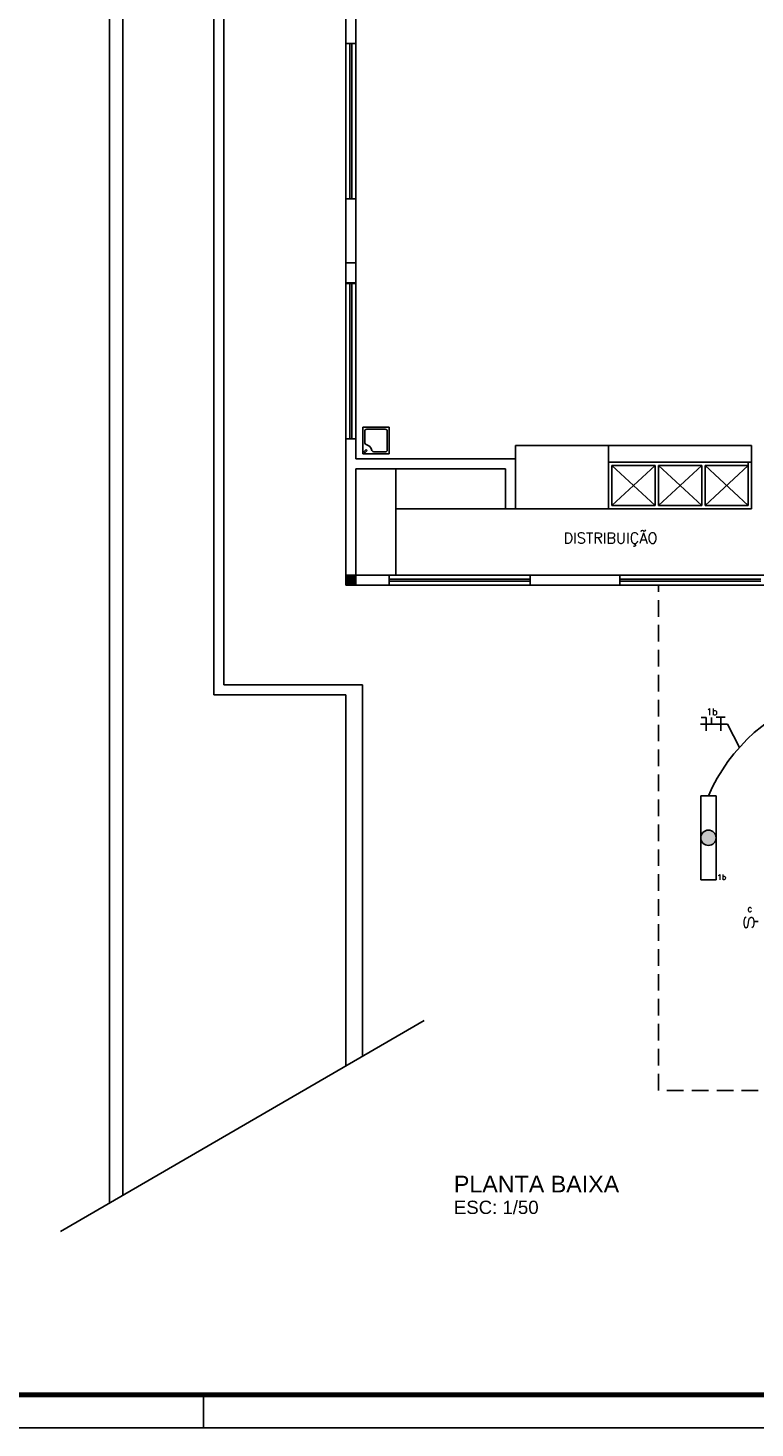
# Model space of a CAD drawing. Extents: x -118.2 to -44.5, y -40.2 to 1.8.
# Tile 2 of 56: x -101.1 to -90.1, y -40.2 to -19.1. Entities that reach past the tile are written whole.
import ezdxf
from ezdxf.enums import TextEntityAlignment as Align

# ---------------------------------------------------------------- set-up
doc = ezdxf.new("R2010")
doc.units = 0
doc.header["$MEASUREMENT"] = 0
doc.linetypes.add('HIDDEN', pattern=[0.375, 0.25, -0.125])
for name, color, linetype in [('CIRCUITOS', 2, 'Continuous'), ('ILUMINACAO', 1, 'Continuous'), ('INTERRUPTORES', 1, 'Continuous'), ('LINHA', 40, 'Continuous'), ('PAREDES', 8, 'Continuous'), ('PRANCHA', 8, 'Continuous'), ('TEXTO', 4, 'Continuous'), ('TUB_ELETRICA', 5, 'Continuous')]:
    doc.layers.add(name, color=color, linetype=linetype)
doc.styles.add('50-30', font='romans.shx', dxfattribs={"height": 0.16})
doc.styles.add('ARIAL', font='arial.ttf')
doc.styles.add('ROMANS', font='romans')

# ---------------------------------------------------------------- blocks, each defined once
blk = doc.blocks.new('1-50 A0 FGR')
at = {"layer": 'PRANCHA'}
for p, q in [((3638.721, 17.449), (3638.721, 17.949)), ((3632.52, 17.449), (3692.67, 17.449))]:
    blk.add_line(p, q, dxfattribs=at)
at = {"layer": 'PRANCHA', "const_width": 0.075}
blk.add_lwpolyline([(3633.77, 58.949), (3633.77, 17.949), (3692.17, 17.949), (3692.17, 58.949), (3633.77, 58.949)], dxfattribs=at)
blk = doc.blocks.new('ENTORNO')
at = {"layer": 'PAREDES'}
blk.add_hatch(color=256, dxfattribs=at).paths.add_polyline_path([(93.509, -23.259), (93.359, -23.259), (93.359, -23.409), (93.509, -23.409)])
for p, q in [((90.009, -32.586), (90.009, 3.927)), ((89.809, -32.702), (89.809, 3.781)), ((91.528, -24.909), (91.528, 2.641)), ((91.378, -25.059), (91.378, 2.491)), ((93.359, -15.259), (93.359, -12.499)), ((93.509, -15.259), (93.509, -12.499)), ((93.359, -15.259), (93.359, -17.599)), ((93.359, -15.259), (93.509, -15.259)), ((93.419, -15.259), (93.419, -17.599)), ((93.449, -15.259), (93.449, -17.599)), ((93.509, -15.259), (93.509, -17.599)), ((93.359, -18.869), (93.359, -17.599)), ((93.359, -17.599), (93.509, -17.599)), ((93.509, -18.869), (93.509, -17.599)), ((93.359, -18.559), (93.509, -18.559)), ((93.359, -18.859), (93.509, -18.859)), ((93.359, -18.869), (93.359, -21.209)), ((93.359, -18.869), (93.509, -18.869)), ((93.419, -18.869), (93.419, -21.209)), ((93.449, -18.869), (93.449, -21.209)), ((93.509, -18.869), (93.509, -21.209)), ((93.613, -21.034), (94.013, -21.034)), ((93.613, -21.034), (93.613, -21.434)), ((94.013, -21.034), (94.013, -21.434)), ((93.359, -23.409), (93.359, -21.209)), ((93.359, -21.209), (93.509, -21.209)), ((93.509, -21.509), (93.509, -21.209)), ((93.643, -21.094), (93.643, -21.265)), ((93.673, -21.064), (93.953, -21.064)), ((93.983, -21.094), (93.983, -21.374)), ((93.613, -21.434), (94.013, -21.434)), ((93.63, -21.403), (93.665, -21.367)), ((93.63, -21.403), (93.644, -21.417)), ((93.644, -21.417), (93.679, -21.381)), ((93.665, -21.367), (93.679, -21.381)), ((93.782, -21.404), (93.953, -21.404)), ((95.909, -21.309), (99.459, -21.309)), ((95.909, -21.509), (95.909, -21.309)), ((97.309, -22.259), (97.309, -21.309)), ((99.459, -22.259), (99.459, -21.309)), ((93.509, -21.509), (95.909, -21.509)), ((93.509, -23.409), (93.509, -21.659)), ((93.509, -21.659), (95.759, -21.659)), ((94.109, -23.259), (94.109, -21.659)), ((95.759, -22.259), (95.759, -21.659)), ((95.909, -22.259), (95.909, -21.509)), ((97.309, -21.559), (99.459, -21.559)), ((98.009, -21.609), (97.359, -22.209)), ((97.359, -21.609), (98.009, -22.209)), ((97.359, -21.609), (98.009, -21.609)), ((97.359, -22.209), (97.359, -21.609)), ((98.009, -22.209), (98.009, -21.609)), ((98.709, -21.609), (98.059, -22.209)), ((98.059, -21.609), (98.709, -22.209)), ((98.059, -22.209), (98.059, -21.609)), ((98.059, -21.609), (98.709, -21.609)), ((98.709, -22.209), (98.709, -21.609)), ((98.759, -21.609), (99.409, -22.209)), ((98.759, -22.209), (99.409, -21.609)), ((98.759, -22.209), (98.759, -21.609)), ((98.759, -21.609), (99.409, -21.609)), ((99.409, -22.209), (99.409, -21.559)), ((94.109, -22.259), (99.459, -22.259)), ((95.759, -22.259), (95.909, -22.259)), ((97.359, -22.209), (98.009, -22.209)), ((98.059, -22.209), (98.709, -22.209)), ((98.759, -22.209), (99.409, -22.209)), ((93.359, -23.259), (94.009, -23.259)), ((94.009, -23.409), (94.009, -23.259)), ((94.009, -23.259), (96.129, -23.259)), ((94.009, -23.319), (96.129, -23.319)), ((94.009, -23.349), (96.129, -23.349)), ((96.129, -23.409), (96.129, -23.259)), ((96.129, -23.259), (97.479, -23.259)), ((99.599, -23.259), (97.479, -23.259)), ((97.479, -23.409), (97.479, -23.259)), ((99.599, -23.319), (97.479, -23.319)), ((99.599, -23.349), (97.479, -23.349)), ((93.359, -23.409), (94.009, -23.409)), ((94.009, -23.409), (96.129, -23.409)), ((96.129, -23.409), (97.479, -23.409)), ((99.599, -23.409), (97.479, -23.409)), ((91.528, -24.909), (93.609, -24.909)), ((93.609, -24.909), (93.609, -30.495)), ((91.378, -25.059), (93.359, -25.059)), ((93.359, -25.059), (93.359, -30.64)), ((89.072, -33.13), (94.536, -29.957))]:
    blk.add_line(p, q, dxfattribs=at)
for centre, radius, start, end in [((93.673, -21.094), 0.03, 90, 180), ((93.673, -21.265), 0.03, 180, 257.8127), ((93.953, -21.094), 0.03, 0, 90), ((93.643, -21.404), 0.112, 12.1873, 77.8127), ((93.782, -21.374), 0.03, 192.1873, 270), ((93.953, -21.374), 0.03, 270, 0)]:
    blk.add_arc(centre, radius, start, end, dxfattribs=at)
at = {"layer": 'PAREDES', "style": '50-30'}
blk.add_text('DISTRIBUIÇÃO', height=0.16, dxfattribs=at).set_placement((96.632, -22.779))
blk = doc.blocks.new('LF4X408')
for p, q in [((-630, 115), (630, 115)), ((-630, -115), (-630, 115)), ((630, 115), (630, -115)), ((630, -115), (-630, -115))]:
    blk.add_line(p, q)
blk.add_circle((0, 0), 115)
at = {"style": 'ROMANS', "flags": 8}
for tag, p in [('009', (591, 199)), ('001', (-624, -200))]:
    blk.add_attdef(tag, text='', height=80, dxfattribs=at).set_placement(p, align=Align.MIDDLE_CENTER)
blk.add_attdef('020', text='', height=80, dxfattribs=at).set_placement((566, -164), align=Align.TOP_LEFT)
blk = doc.blocks.new('IRANT09')
at = {"linetype": 'Continuous'}
blk.add_line((0, 0.87), (0, 0), dxfattribs=at)
at = {"linetype": 'Continuous', "style": 'ROMANS', "width": 1.5}
blk.add_text('s', height=3, dxfattribs=at).set_placement((-1.81, 0.88))
at = {"linetype": 'Continuous', "style": 'ROMANS', "flags": 8}
blk.add_attdef('009', text='', height=1.6, dxfattribs=at).set_placement((2.7, 1.34), align=Align.MIDDLE_CENTER)

msp = doc.modelspace()

# ---------------------------------------------------------------- hatches: boundary and pattern name
at = {"layer": 'ILUMINACAO'}
h = msp.add_hatch(color=256, dxfattribs=at)
edge = h.paths.add_edge_path()
edge.add_line((-90.72, -30.696), (-90.72, -31.956))
edge = h.paths.add_edge_path()
edge.add_line((-90.72, -31.956), (-90.95, -31.956))
edge = h.paths.add_edge_path()
edge.add_line((-90.95, -31.956), (-90.95, -30.696))
edge = h.paths.add_edge_path()
edge.add_line((-90.95, -30.696), (-90.72, -30.696))
edge = h.paths.add_edge_path()
edge.add_arc((-90.835, -31.326), 0.115, 0, 360)
h.paths.add_polyline_path([(-90.711, -31.977), (-90.56, -31.977), (-90.56, -31.857), (-90.711, -31.857)], flags=9)

# ---------------------------------------------------------------- linework, layer by layer
at = {"layer": 'CIRCUITOS'}
for p, q in [((-90.869, -29.516), (-90.946, -29.516)), ((-90.869, -29.516), (-90.869, -29.719)), ((-90.79, -29.516), (-90.79, -29.618)), ((-90.717, -29.514), (-90.581, -29.514)), ((-90.646, -29.514), (-90.646, -29.719))]:
    msp.add_line(p, q, dxfattribs=at)
at = {"layer": 'LINHA'}
for q in [(-90.956, -29.618), (-90.369, -29.967)]:
    msp.add_line((-90.546, -29.618), q, dxfattribs=at)
at = {"layer": 'PAREDES', "lineweight": -3}
for p, q in [((-90.367, -27.377), (-89.04, -27.377)), ((-89.04, -27.527), (-90.367, -27.527))]:
    msp.add_line(p, q, dxfattribs=at)
at = {"layer": 'PAREDES', "linetype": 'HIDDEN', "lineweight": -3}
msp.add_lwpolyline([(-90.085, -35.125), (-91.585, -35.125), (-91.585, -27.527)], dxfattribs=at)
at = {"layer": 'TUB_ELETRICA'}
msp.add_arc((-88.36, -31.763), 2.695, 106.295, 156.6803, dxfattribs=at)

# ---------------------------------------------------------------- block references
msp.add_blockref('1-50 A0 FGR', (-3737.147, -57.652))
at = {"layer": 'ILUMINACAO'}
ref = msp.add_blockref('LF4X408', (-90.835, -31.326), dxfattribs=dict(at, xscale=0.001, yscale=0.001, zscale=0.001, rotation=270))
ref.add_attrib('009', '1b', dxfattribs={"layer": '0', "height": 0.08, "style": 'ROMANS', "flags": 8}).set_placement((-90.635, -31.917), align=Align.MIDDLE_CENTER)
at = {"layer": 'INTERRUPTORES', "lineweight": 5}
ref = msp.add_blockref('IRANT09', (-90.085, -32.587), dxfattribs=dict(at, xscale=0.07500000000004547, yscale=0.07500000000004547, zscale=0.07500000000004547, rotation=90))
ref.add_attrib('009', 'c', dxfattribs={"layer": '0', "linetype": 'Continuous', "height": 0.1, "style": 'ROMANS', "flags": 8}).set_placement((-90.213, -32.391), align=Align.MIDDLE_CENTER)
at = {"layer": 'PAREDES'}
msp.add_blockref('ENTORNO', (-189.644, -4.118), dxfattribs=at)

# ---------------------------------------------------------------- texts
at = {"layer": 'CIRCUITOS', "style": 'ROMANS'}
msp.add_text('1b', height=0.1, dxfattribs=at).set_placement((-90.782, -29.48), align=Align.CENTER)
at = {"layer": 'TEXTO', "style": 'ARIAL'}
msp.add_text('PLANTA BAIXA', height=0.25, dxfattribs=at).set_placement((-94.66, -36.659))
at = {"layer": 'TEXTO', "color": 2, "style": 'ARIAL'}
msp.add_text('ESC: 1/50', height=0.2, dxfattribs=at).set_placement((-94.66, -36.984))

doc.saveas('drawing.dxf')
